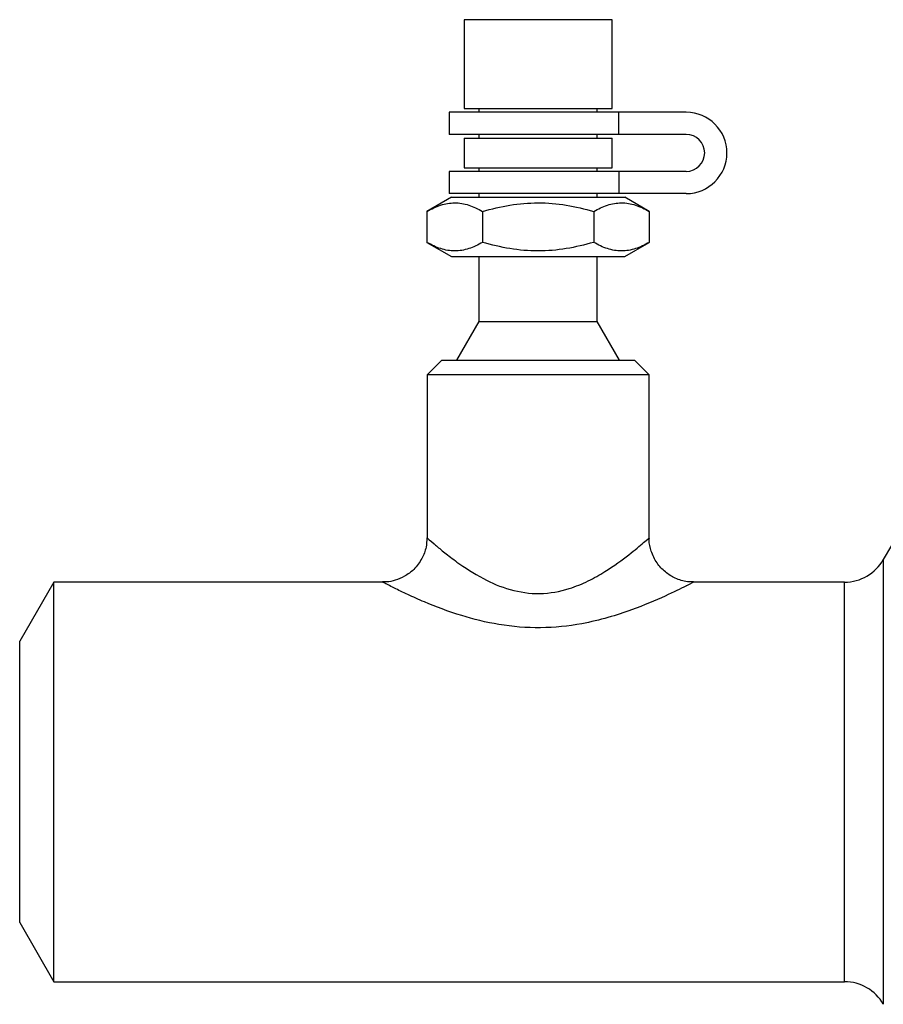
# Model space of a CAD drawing. Header units: millimetres. Extents: x -115 to 135, y -32 to 81.
# Tile 1 of 16: x -115 to -57, y -15 to 52. Entities that reach past the tile are written whole.
import ezdxf

# ---------------------------------------------------------------- set-up
doc = ezdxf.new("R2010")
doc.units = ezdxf.units.MM

msp = doc.modelspace()

# ---------------------------------------------------------------- linework, layer by layer
at = {"color": 7, "linetype": 'Continuous', "lineweight": 25}
for p, q in [((-85, 51.5), (-85, 45.5)), ((-75, 51.5), (-85, 51.5)), ((-75, 45.5), (-75, 51.5)), ((-86, 45.25), (-86, 43.75)), ((-70, 45.25), (-86, 45.25)), ((-85, 45.5), (-75, 45.5)), ((-84, 45.5), (-84, 45.25)), ((-76, 45.25), (-76, 45.5)), ((-74.546, 43.75), (-74.546, 45.25)), ((-70, 43.75), (-86, 43.75)), ((-85, 43.5), (-85, 41.5)), ((-85, 43.5), (-75, 43.5)), ((-84, 43.75), (-84, 43.5)), ((-76, 43.5), (-76, 43.75)), ((-75, 41.5), (-75, 43.5)), ((-86, 41.25), (-86, 39.75)), ((-70, 41.25), (-86, 41.25)), ((-85, 41.5), (-75, 41.5)), ((-84, 41.5), (-84, 41.25)), ((-76, 41.25), (-76, 41.5)), ((-74.546, 41.25), (-74.546, 39.75)), ((-85.85, 39.5), (-87.506, 38.544)), ((-70, 39.75), (-86, 39.75)), ((-85.85, 39.5), (-74.15, 39.5)), ((-84, 39.75), (-84, 39.5)), ((-76, 39.5), (-76, 39.75)), ((-72.494, 38.544), (-74.15, 39.5)), ((-87.506, 38.544), (-87.506, 36.456)), ((-83.753, 38.544), (-83.753, 36.456)), ((-76.247, 38.544), (-76.247, 36.456)), ((-72.494, 38.544), (-72.494, 36.456)), ((-87.506, 36.456), (-85.85, 35.5)), ((-74.15, 35.5), (-72.494, 36.456)), ((-85.85, 35.5), (-74.15, 35.5)), ((-84, 35.5), (-84, 31.098)), ((-76, 31.098), (-76, 35.5)), ((-84, 31.098), (-85.5, 28.5)), ((-84, 31.098), (-76, 31.098)), ((-74.5, 28.5), (-76, 31.098)), ((-86.5, 28.5), (-87.5, 27.5)), ((-86.5, 28.5), (-73.5, 28.5)), ((-72.5, 27.5), (-73.5, 28.5)), ((-87.5, 27.5), (-87.5, 16.5)), ((-72.5, 27.5), (-87.5, 27.5)), ((-72.5, 16.49), (-72.5, 27.5)), ((-112.691, 13.5), (-115, 9.5)), ((-90.5, 13.5), (-112.691, 13.5)), ((-112.691, -13.5), (-112.691, 13.5)), ((-59.306, 13.5), (-69.516, 13.5)), ((-115, -9.5), (-115, 9.5)), ((-115, -9.5), (-112.691, -13.5)), ((-112.691, -13.5), (-59.306, -13.5))]:
    msp.add_line(p, q, dxfattribs=at)
at = {"color": 1, "linetype": 'Continuous', "lineweight": 25}
for p, q in [((-56.692, 15.027), (-56.692, -15.027)), ((-59.306, -13.5), (-59.306, 13.5))]:
    msp.add_line(p, q, dxfattribs=at)
at = {"color": 7, "linetype": 'Continuous', "lineweight": 25}
for centre, radius, start, end in [((-70, 42.5), 2.75, 270, 90), ((-70, 42.5), 1.25, 270, 90), ((-28.5, -0.861), 32.361, 90, 150.59589), ((-59.306, 16.5), 3, 270, 330.59589), ((-59.306, -16.5), 3, 29.40411, 90)]:
    msp.add_arc(centre, radius, start, end, dxfattribs=at)
for points, knots in [([(-87.506, 38.544), (-87.199, 38.721), (-86.891, 38.867), (-86.267, 39.069), (-85.952, 39.124), (-85.473, 39.125), (-85.313, 39.111), (-84.996, 39.058), (-84.838, 39.019), (-84.369, 38.867), (-84.06, 38.721), (-83.753, 38.544)], [0, 0, 0, 0, 0.25, 0.25, 0.5, 0.5, 0.625, 0.625, 0.75, 0.75, 1, 1, 1, 1]), ([(-83.753, 38.544), (-82.531, 38.897), (-81.286, 39.125), (-79.358, 39.125), (-78.724, 39.069), (-77.474, 38.866), (-76.858, 38.72), (-76.247, 38.544)], [0, 0, 0, 0, 0.5, 0.5, 0.75, 0.75, 1, 1, 1, 1]), ([(-76.247, 38.544), (-75.941, 38.721), (-75.632, 38.867), (-75.009, 39.069), (-74.693, 39.124), (-74.215, 39.125), (-74.055, 39.111), (-73.738, 39.058), (-73.58, 39.019), (-73.111, 38.867), (-72.801, 38.721), (-72.494, 38.544)], [0, 0, 0, 0, 0.25, 0.25, 0.5, 0.5, 0.625, 0.625, 0.75, 0.75, 1, 1, 1, 1]), ([(-83.753, 36.456), (-84.059, 36.279), (-84.368, 36.133), (-84.991, 35.931), (-85.307, 35.876), (-85.785, 35.875), (-85.945, 35.889), (-86.262, 35.942), (-86.42, 35.981), (-86.889, 36.133), (-87.199, 36.279), (-87.506, 36.456)], [0, 0, 0, 0, 0.25, 0.25, 0.5, 0.5, 0.625, 0.625, 0.75, 0.75, 1, 1, 1, 1]), ([(-76.247, 36.456), (-77.469, 36.103), (-78.714, 35.875), (-80.642, 35.875), (-81.276, 35.931), (-82.526, 36.134), (-83.142, 36.28), (-83.753, 36.456)], [0, 0, 0, 0, 0.5, 0.5, 0.75, 0.75, 1, 1, 1, 1]), ([(-72.494, 36.456), (-72.801, 36.279), (-73.109, 36.133), (-73.733, 35.931), (-74.048, 35.876), (-74.527, 35.875), (-74.687, 35.889), (-75.004, 35.942), (-75.162, 35.981), (-75.631, 36.133), (-75.94, 36.279), (-76.247, 36.456)], [0, 0, 0, 0, 0.25, 0.25, 0.5, 0.5, 0.625, 0.625, 0.75, 0.75, 1, 1, 1, 1]), ([(-87.515, 16.498), (-87.522, 16.286), (-87.539, 15.799), (-87.831, 15.047), (-88.335, 14.364), (-88.976, 13.88), (-89.613, 13.614), (-90.125, 13.502), (-90.416, 13.509), (-90.505, 13.512)], [0, 0, 0, 0, 0.134462, 0.309745, 0.50455, 0.669831, 0.814596, 0.943274, 1, 1, 1, 1]), ([(-69.516, 13.526), (-69.648, 13.522), (-70.07, 13.509), (-70.733, 13.73), (-71.44, 14.163), (-72.017, 14.788), (-72.373, 15.542), (-72.514, 16.14), (-72.491, 16.441), (-72.487, 16.489)], [0, 0, 0, 0, 0.084933, 0.269853, 0.43752, 0.614742, 0.806138, 0.969341, 1, 1, 1, 1])]:
    msp.add_open_spline(points, degree=3, knots=knots, dxfattribs=at)
at = {"color": 1, "linetype": 'Continuous', "lineweight": 25}
for points, knots in [([(-87.5, 16.5), (-87.499, 16.499), (-87.486, 16.488), (-87.273, 16.296), (-86.793, 15.887), (-86.323, 15.496), (-85.302, 14.711), (-83.869, 13.765), (-81.946, 12.924), (-79.877, 12.614), (-78.035, 12.959), (-76.594, 13.562), (-75.182, 14.364), (-73.824, 15.364), (-72.82, 16.213), (-72.431, 16.561), (-72.508, 16.493), (-72.511, 16.49)], [0, 0, 0, 0, 0.012998, 0.108758, 0.119663, 0.178591, 0.237616, 0.339694, 0.423028, 0.504882, 0.586791, 0.645548, 0.704447, 0.808876, 0.903144, 0.995366, 1, 1, 1, 1]), ([(-69.516, 13.492), (-69.511, 13.494), (-69.409, 13.547), (-69.699, 13.396), (-70.336, 13.073), (-71.398, 12.549), (-73.304, 11.734), (-75.273, 11.084), (-77.316, 10.591), (-79.835, 10.325), (-82.638, 10.561), (-85.332, 11.234), (-87.377, 12.017), (-88.835, 12.67), (-89.846, 13.162), (-90.362, 13.428), (-90.492, 13.496), (-90.498, 13.499), (-90.5, 13.5)], [0, 0, 0, 0, 0.004456, 0.084855, 0.090226, 0.178907, 0.280387, 0.340742, 0.402746, 0.494425, 0.586462, 0.674924, 0.776432, 0.831468, 0.888429, 0.961638, 0.987944, 1, 1, 1, 1])]:
    msp.add_open_spline(points, degree=3, knots=knots, dxfattribs=at)

doc.saveas('drawing.dxf')
